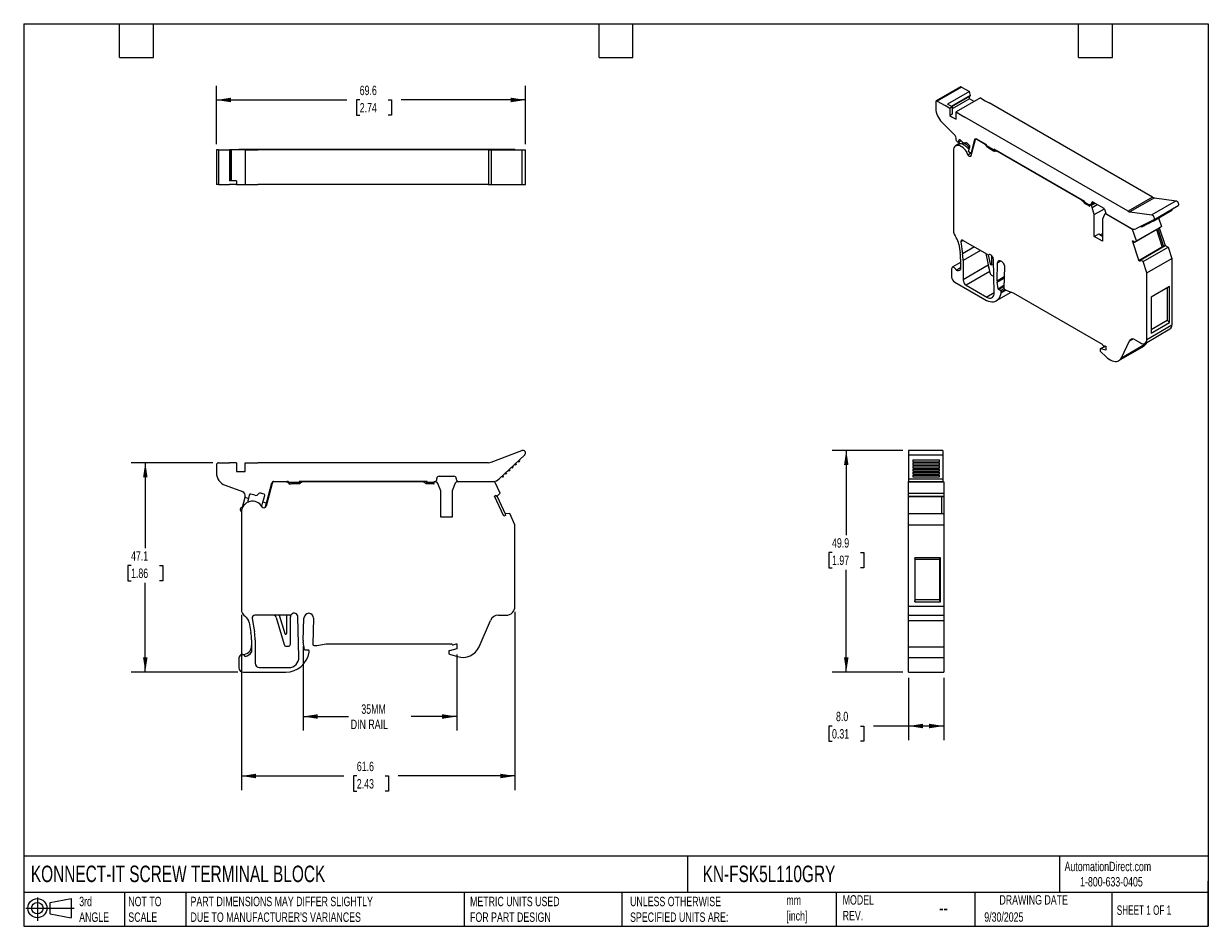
# Model space of a CAD drawing. Header units: millimetres. Extents: x 6 to 273, y 6 to 210.
import ezdxf

# ---------------------------------------------------------------- set-up
doc = ezdxf.new("R2010")
doc.units = ezdxf.units.MM
doc.linetypes.add('SLD-Solid', pattern=[0])
doc.layers.add('DIMENSIONS', color=140, linetype='SLD-Solid', lineweight=25)
doc.layers.add('TEXT', color=140, linetype='SLD-Solid', lineweight=25)
doc.layers.add('SLD-DEFPOINTS', color=7, linetype='Continuous')
doc.styles.add('SLDTEXTSTYLE0', font='TXT', dxfattribs={"width": 0.7})
doc.styles.add('SLDTEXTSTYLE1', font='TXT', dxfattribs={"width": 0.65})
doc.dimstyles.new('SLDDIMSTYLE0', dxfattribs={"dimtxt": 2.158008, "dimasz": 3.302, "dimexe": 0, "dimexo": 0.0625, "dimgap": 0.539502, "dimtad": 0, "dimtih": 1, "dimtoh": 1, "dimdec": 1, "dimrnd": 1e-09, "dimzin": 12, "dimdsep": 46, "dimtxsty": 'SLDTEXTSTYLE0', "dimsah": 1, "dimcen": 0.09, "dimadec": 0, "dimazin": 3, "dimtfac": 1, "dimtdec": 1, "dimtofl": 0, "dimtmove": 0, "dimatfit": 3, "dimfxl": 0, "dimfrac": 2, "dimtolj": 1, "dimtzin": 12, "dimarcsym": 0})
doc.dimstyles.new('SLDDIMSTYLE1', dxfattribs={"dimtxt": 2.158008, "dimasz": 3.302, "dimexe": 0, "dimexo": 0.0625, "dimgap": 0.539502, "dimtad": 0, "dimtih": 1, "dimtoh": 1, "dimdec": 1, "dimrnd": 1e-09, "dimzin": 4, "dimdsep": 46, "dimtxsty": 'SLDTEXTSTYLE0', "dimsah": 1, "dimcen": 0.09, "dimadec": 0, "dimazin": 1, "dimtfac": 1, "dimtdec": 1, "dimtofl": 0, "dimtmove": 0, "dimatfit": 3, "dimfxl": 0, "dimfrac": 2, "dimtolj": 1, "dimtzin": 12, "dimarcsym": 0})

# ---------------------------------------------------------------- blocks, each defined once
blk = doc.blocks.new('Block11')
at = {"color": 7, "linetype": 'SLD-Solid', "lineweight": 18}
for p, q in [((0, 2.88), (10.87, 2.88)), ((2.59, 5.31), (2.59, 0)), ((5.48, 4.17), (10.18, 5.03)), ((5.48, 1.6), (5.48, 4.17)), ((10.18, 5.03), (10.18, 0.73)), ((5.48, 1.6), (10.18, 0.73))]:
    blk.add_line(p, q, dxfattribs=at)
for radius in [2.15, 1.29]:
    blk.add_circle((2.59, 2.88), radius, dxfattribs=at)
blk = doc.blocks.new('Block12')
at = {"layer": 'SLD-DEFPOINTS'}
blk.add_blockref('Block11', (0, 0), dxfattribs=at)
blk = doc.blocks.new('_D')
at = {"layer": 'DIMENSIONS'}
for p, q in [((69.25, 69.41), (69.25, 50.4)), ((103.85, 67.57), (103.85, 50.4)), ((69.25, 53.58), (79.5, 53.58)), ((103.85, 53.58), (93.59, 53.58))]:
    blk.add_line(p, q, dxfattribs=at)
for points in [[(69.25, 53.58), (72.56, 53.07), (72.56, 54.09)], [(103.85, 53.58), (100.55, 54.09), (100.55, 53.07)]]:
    blk.add_solid(points, dxfattribs=at)
at = {"layer": 'DIMENSIONS', "char_height": 2.117, "attachment_point": 1, "style": 'SLDTEXTSTYLE0'}
for s, insert in [('35MM', (82.37, 56.31)), ('DIN RAIL', (79.98, 52.88))]:
    blk.add_mtext(s, dxfattribs=dict(at, insert=insert))
blk = doc.blocks.new('_D_1')
at = {"layer": 'DIMENSIONS'}
for p, q in [((48.96, 110.72), (30.56, 110.72)), ((33.73, 110.72), (33.73, 91.51)), ((30.52, 87.59), (29.8, 87.59)), ((29.8, 87.59), (29.8, 84.16)), ((36.94, 87.59), (37.66, 87.59)), ((37.66, 87.59), (37.66, 84.16)), ((29.8, 84.16), (30.52, 84.16)), ((33.72, 63.58), (33.73, 83.68)), ((37.66, 84.16), (36.94, 84.16)), ((54.54, 63.58), (30.55, 63.58))]:
    blk.add_line(p, q, dxfattribs=at)
for points in [[(33.73, 110.72), (33.22, 107.42), (34.24, 107.42)], [(33.72, 63.58), (34.23, 66.89), (33.22, 66.89)]]:
    blk.add_solid(points, dxfattribs=at)
at = {"layer": 'DIMENSIONS', "char_height": 2.117, "attachment_point": 1, "style": 'SLDTEXTSTYLE0'}
for s, insert in [('47.1', (30.52, 90.8)), ('1.86', (30.52, 86.89))]:
    blk.add_mtext(s, dxfattribs=dict(at, insert=insert))
blk = doc.blocks.new('_D_2')
at = {"layer": 'DIMENSIONS'}
for p, q in [((55.35, 76.47), (55.35, 37.02)), ((116.96, 77.12), (116.96, 37.02)), ((55.35, 40.19), (78.43, 40.19)), ((81.35, 40.19), (80.63, 40.19)), ((80.63, 40.19), (80.63, 36.76)), ((87.76, 40.19), (88.49, 40.19)), ((88.49, 40.19), (88.49, 36.76)), ((116.96, 40.19), (90.69, 40.19)), ((80.63, 36.76), (81.35, 36.76)), ((88.49, 36.76), (87.76, 36.76))]:
    blk.add_line(p, q, dxfattribs=at)
for points in [[(55.35, 40.19), (58.66, 39.68), (58.66, 40.7)], [(116.96, 40.19), (113.65, 40.7), (113.65, 39.68)]]:
    blk.add_solid(points, dxfattribs=at)
at = {"layer": 'DIMENSIONS', "char_height": 2.117, "attachment_point": 1, "style": 'SLDTEXTSTYLE0'}
for s, insert in [('61.6', (81.35, 43.4)), ('2.43', (81.35, 39.49))]:
    blk.add_mtext(s, dxfattribs=dict(at, insert=insert))
blk = doc.blocks.new('_D_3')
at = {"layer": 'DIMENSIONS'}
for p, q in [((204.28, 113.5), (188.36, 113.5)), ((191.54, 113.5), (191.54, 94.42)), ((188.33, 90.51), (187.61, 90.51)), ((187.61, 90.51), (187.61, 87.08)), ((194.75, 90.51), (195.47, 90.51)), ((195.47, 90.51), (195.47, 87.08)), ((187.61, 87.08), (188.33, 87.08)), ((191.54, 63.58), (191.54, 86.6)), ((195.47, 87.08), (194.75, 87.08)), ((204.28, 63.58), (188.36, 63.58))]:
    blk.add_line(p, q, dxfattribs=at)
for points in [[(191.54, 113.5), (191.03, 110.2), (192.05, 110.2)], [(191.54, 63.58), (192.05, 66.88), (191.03, 66.88)]]:
    blk.add_solid(points, dxfattribs=at)
at = {"layer": 'DIMENSIONS', "char_height": 2.117, "attachment_point": 1, "style": 'SLDTEXTSTYLE0'}
for s, insert in [('49.9', (188.33, 93.72)), ('1.97', (188.33, 89.81))]:
    blk.add_mtext(s, dxfattribs=dict(at, insert=insert))
blk = doc.blocks.new('_D_4')
at = {"layer": 'DIMENSIONS'}
for p, q in [((205.55, 62.31), (205.55, 48.26)), ((213.5, 62.31), (213.5, 48.26)), ((188.33, 51.44), (187.61, 51.44)), ((187.61, 51.44), (187.61, 48.01)), ((194.75, 51.44), (195.47, 51.44)), ((195.47, 51.44), (195.47, 48.01)), ((205.55, 51.44), (197.67, 51.44)), ((213.5, 51.44), (205.55, 51.44)), ((187.61, 48.01), (188.33, 48.01)), ((195.47, 48.01), (194.75, 48.01))]:
    blk.add_line(p, q, dxfattribs=at)
for points in [[(205.55, 51.44), (208.85, 50.93), (208.85, 51.95)], [(213.5, 51.44), (210.2, 51.95), (210.2, 50.93)]]:
    blk.add_solid(points, dxfattribs=at)
at = {"layer": 'DIMENSIONS', "char_height": 2.117, "attachment_point": 1, "style": 'SLDTEXTSTYLE0'}
for s, insert in [('8.0', (189.23, 54.65)), ('0.31', (188.33, 50.74))]:
    blk.add_mtext(s, dxfattribs=dict(at, insert=insert))
blk = doc.blocks.new('_D_5')
at = {"layer": 'DIMENSIONS'}
for p, q in [((49.73, 182.4), (49.73, 195.56)), ((119.32, 182.4), (119.32, 195.56)), ((49.73, 192.38), (79.08, 192.38)), ((82, 192.38), (81.27, 192.38)), ((81.27, 192.38), (81.27, 188.95)), ((88.41, 192.38), (89.14, 192.38)), ((89.14, 192.38), (89.14, 188.95)), ((119.32, 192.38), (91.34, 192.38)), ((81.27, 188.95), (82, 188.95)), ((89.14, 188.95), (88.41, 188.95))]:
    blk.add_line(p, q, dxfattribs=at)
for points in [[(49.73, 192.38), (53.03, 191.87), (53.03, 192.89)], [(119.32, 192.38), (116.02, 192.89), (116.02, 191.87)]]:
    blk.add_solid(points, dxfattribs=at)
at = {"layer": 'DIMENSIONS', "char_height": 2.117, "attachment_point": 1, "style": 'SLDTEXTSTYLE0'}
for s, insert in [('69.6', (82, 195.59)), ('2.74', (82, 191.68))]:
    blk.add_mtext(s, dxfattribs=dict(at, insert=insert))

msp = doc.modelspace()

# ---------------------------------------------------------------- linework, layer by layer
for p, q in [((217.26, 195.31), (211.78, 192.15)), ((217.51, 195.29), (212.03, 192.13)), ((217.51, 195.29), (219.26, 194.28)), ((212.03, 192.13), (213.78, 191.11)), ((219.26, 194.28), (214.35, 191.44)), ((219.5, 193.4), (215.22, 190.93)), ((215.28, 190.9), (219.49, 193.33)), ((219.28, 192.63), (215.42, 190.41)), ((221.75, 192.84), (216.27, 189.68)), ((219.5, 193.4), (219.26, 194.28)), ((219.28, 192.63), (219.28, 193.21)), ((220.34, 192.02), (219.28, 192.63)), ((221.75, 192.84), (222.83, 192.22)), ((222.83, 192.22), (223.73, 191.7)), ((211.68, 191.92), (211.68, 190.48)), ((214.86, 190.49), (213.78, 191.11)), ((215.42, 190.82), (214.35, 191.44)), ((215.42, 190.82), (214.86, 190.49)), ((214.86, 190.49), (214.86, 188.86)), ((215.42, 190.82), (215.42, 189.19)), ((216.27, 188.04), (216.27, 189.68)), ((216.27, 189.68), (217.35, 189.05)), ((260.49, 170.47), (223.73, 191.7)), ((213.07, 187.37), (215.81, 184.64)), ((215.42, 189.19), (214.86, 188.86)), ((214.86, 188.86), (215.42, 188.53)), ((215.42, 188.53), (216.27, 188.04)), ((217.35, 189.05), (218.25, 188.53)), ((255.01, 167.31), (218.25, 188.53)), ((216.9, 182.47), (216.17, 182.05)), ((216.25, 183.41), (216.23, 183.31)), ((216.77, 182.82), (216.23, 183.31)), ((216.8, 182.45), (216.52, 182.29)), ((216.91, 183.35), (216.77, 182.82)), ((217.39, 183.18), (216.77, 182.82)), ((216.93, 182.91), (216.79, 182.41)), ((217.06, 183.44), (216.91, 183.35)), ((217.79, 182.83), (217.17, 183.37)), ((217.89, 182.75), (217.81, 182.7)), ((218.33, 182.68), (218.54, 182.8)), ((218.49, 182.8), (218.42, 182.76)), ((218.66, 182.73), (219.23, 182.22)), ((219.09, 180.77), (219.38, 181.84)), ((220.56, 183.39), (219.59, 179.77)), ((219.64, 180.28), (220.5, 183.5)), ((220.5, 183.5), (220.75, 183.65)), ((220.82, 183.62), (220.65, 183.52)), ((220.84, 183.61), (222.94, 182.4)), ((220.9, 183.49), (220.97, 183.54)), ((222.81, 182.39), (220.9, 183.49)), ((222.81, 182.39), (222.88, 182.43)), ((223.18, 182.14), (223.08, 182.09)), ((223.22, 182.07), (224.85, 181.13)), ((223.25, 181.74), (223.52, 181.9)), ((223.55, 181.88), (223.26, 181.72)), ((223.53, 181.57), (223.26, 181.72)), ((223.81, 181.73), (223.53, 181.57)), ((223.95, 181.65), (223.74, 181.53)), ((223.74, 181.53), (224.72, 180.96)), ((49.73, 181.13), (49.73, 173.38)), ((50.23, 181.13), (49.73, 181.13)), ((50.23, 181.13), (50.23, 173.38)), ((50.23, 181.13), (52.7, 181.13)), ((52.7, 181.13), (52.7, 174.18)), ((53.05, 181.13), (52.7, 181.13)), ((53.05, 174.18), (53.05, 181.13)), ((53.05, 181.13), (53.05, 174.18)), ((53.05, 181.13), (53.05, 181.13)), ((55.43, 181.13), (53.05, 181.13)), ((54.81, 181.13), (54.81, 181.33)), ((54.81, 181.33), (55.35, 181.33)), ((55.35, 181.13), (55.35, 181.33)), ((55.35, 181.33), (60, 181.33)), ((56.23, 181.13), (55.43, 181.13)), ((56.23, 181.13), (56.23, 173.38)), ((56.23, 181.13), (57.75, 181.13)), ((57.75, 181.13), (59.03, 181.13)), ((111.02, 181.13), (59.03, 181.13)), ((60, 181.33), (60.92, 181.33)), ((60, 181.13), (60, 181.33)), ((60.92, 181.33), (62.29, 181.33)), ((60.92, 181.13), (60.92, 181.33)), ((62.29, 181.33), (62.77, 181.33)), ((62.29, 181.13), (62.29, 181.33)), ((62.77, 181.33), (99.13, 181.33)), ((62.77, 181.13), (62.77, 181.33)), ((99.13, 181.13), (99.13, 181.33)), ((99.13, 181.33), (99.58, 181.33)), ((99.58, 181.33), (100.24, 181.33)), ((99.58, 181.13), (99.58, 181.33)), ((100.24, 181.13), (100.24, 181.33)), ((100.24, 181.13), (100.24, 181.33)), ((100.24, 181.33), (100.24, 181.33)), ((100.24, 181.33), (102.84, 181.33)), ((102.84, 181.13), (102.84, 181.33)), ((102.84, 181.33), (103.51, 181.33)), ((102.84, 181.13), (102.84, 181.33)), ((102.84, 181.33), (102.84, 181.33)), ((103.51, 181.33), (103.96, 181.33)), ((103.51, 181.13), (103.51, 181.33)), ((103.96, 181.13), (103.96, 181.33)), ((103.96, 181.33), (112.44, 181.33)), ((111.02, 181.13), (111.02, 173.38)), ((111.02, 181.13), (111.59, 181.13)), ((111.59, 181.13), (111.59, 173.38)), ((111.59, 181.13), (118.51, 181.13)), ((112.44, 181.13), (112.44, 181.33)), ((112.44, 181.33), (113.64, 181.33)), ((113.64, 181.13), (113.64, 181.33)), ((113.64, 181.33), (114.78, 181.33)), ((114.78, 181.13), (114.78, 181.33)), ((114.78, 181.33), (114.82, 181.33)), ((114.82, 181.33), (115.78, 181.33)), ((114.82, 181.13), (114.82, 181.33)), ((115.78, 181.13), (115.78, 181.33)), ((115.78, 181.33), (116.96, 181.33)), ((116.96, 181.13), (116.96, 181.33)), ((118.51, 181.13), (119.32, 181.13)), ((118.51, 181.13), (118.51, 173.38)), ((119.32, 173.38), (119.32, 181.13)), ((215.65, 181.01), (215.65, 163.1)), ((218.94, 180.04), (219.53, 180.38)), ((219.64, 180.28), (219.09, 180.77)), ((219.74, 180.34), (219.64, 180.28)), ((224.72, 180.96), (225.08, 181.16)), ((245.22, 169.54), (224.85, 181.29)), ((224.85, 181.29), (224.85, 181.13)), ((224.85, 181.13), (224.99, 181.21)), ((225.34, 181.01), (225.08, 180.86)), ((225.24, 180.88), (225.08, 180.86)), ((225.24, 180.88), (225.41, 180.97)), ((225.66, 180.82), (225.59, 180.78)), ((244.4, 169.92), (225.59, 180.78)), ((50.23, 173.38), (49.73, 173.38)), ((50.23, 173.38), (52.7, 173.38)), ((54.23, 174.18), (52.7, 174.18)), ((54.23, 173.38), (52.7, 173.38)), ((54.23, 174.18), (54.23, 173.38)), ((54.23, 173.38), (55.03, 173.38)), ((55.03, 173.38), (56.23, 173.38)), ((56.23, 173.38), (57.75, 173.38)), ((57.75, 173.38), (59.03, 173.38)), ((111.02, 173.38), (59.03, 173.38)), ((111.02, 173.38), (111.59, 173.38)), ((111.59, 173.38), (118.51, 173.38)), ((118.51, 173.38), (119.32, 173.38)), ((244.4, 169.92), (244.48, 169.96)), ((244.92, 169.71), (244.76, 169.61)), ((244.92, 169.41), (244.76, 169.61)), ((244.92, 169.41), (245.18, 169.56)), ((245.22, 169.37), (245.22, 169.54)), ((245.22, 169.37), (246.22, 168.79)), ((245.49, 169.22), (245.27, 169.1)), ((245.27, 169.1), (246.29, 168.51)), ((246.36, 168.39), (246.26, 168.72)), ((246.41, 168.8), (246.27, 168.72)), ((246.32, 168.52), (246.29, 168.51)), ((246.32, 168.41), (246.29, 168.51)), ((246.35, 168.43), (246.32, 168.41)), ((246.36, 168.39), (246.32, 168.41)), ((246.58, 168.77), (246.5, 168.72)), ((246.61, 168.65), (246.5, 168.72)), ((246.61, 168.65), (247.49, 169.16)), ((246.67, 168.79), (247.4, 169.21)), ((246.77, 169.17), (247.12, 169.38)), ((246.77, 169.02), (247.25, 169.3)), ((246.77, 169.02), (246.77, 169.17)), ((246.93, 168.18), (248.06, 168.83)), ((247.39, 166.57), (246.93, 168.18)), ((247.12, 169.38), (249.5, 168)), ((260.49, 170.47), (255.01, 167.31)), ((260.9, 170.33), (255.42, 167.16)), ((265.79, 169.66), (260.31, 166.49)), ((260.76, 165.43), (266.24, 168.59)), ((260.9, 170.33), (265.79, 169.66)), ((247.39, 166.57), (249.65, 167.87)), ((247.39, 161.67), (247.39, 166.57)), ((249.71, 166.61), (249.23, 165.51)), ((249.23, 165.51), (249.23, 160.61)), ((250.01, 166.83), (249.78, 166.7)), ((249.85, 167.39), (249.85, 167.27)), ((250.02, 166.68), (250.11, 166.73)), ((256.02, 163.22), (250.02, 166.68)), ((250.21, 166.66), (255.74, 163.46)), ((255.42, 167.16), (260.31, 166.49)), ((260.75, 165.43), (256.71, 163.35)), ((260.63, 165.12), (264.87, 167.57)), ((261.85, 165.83), (262.49, 163.87)), ((256.02, 163.22), (256.15, 163.29)), ((256.87, 160.63), (256.02, 163.22)), ((256.4, 160.33), (262.02, 163.58)), ((256.87, 160.63), (262.49, 163.87)), ((258.06, 163.8), (258.5, 164.06)), ((258.57, 164.07), (259.02, 164.32)), ((259.09, 164.33), (259.53, 164.59)), ((259.6, 164.6), (260.04, 164.85)), ((260.12, 164.86), (260.56, 165.12)), ((261.38, 163.21), (262.68, 159.25)), ((261.65, 163.36), (262.94, 159.4)), ((262, 163.57), (263.3, 159.6)), ((262.49, 163.87), (262.02, 163.58)), ((217.89, 160.72), (217.37, 160.42)), ((217.37, 160.42), (217.73, 157.75)), ((223.35, 157.56), (217.81, 160.76)), ((247.39, 161.67), (248.38, 162.24)), ((249.23, 160.61), (247.39, 161.67)), ((248.38, 162.24), (249.23, 161.75)), ((248.73, 162.03), (249.23, 162.32)), ((255.96, 160.64), (256.21, 160.63)), ((257.45, 156.08), (255.96, 160.64)), ((256.21, 160.63), (256.28, 160.42)), ((256.4, 160.33), (256.87, 160.63)), ((216.91, 159.92), (217.18, 157.96)), ((220.38, 159.28), (217.73, 157.75)), ((221.76, 158.48), (217.84, 156.22)), ((222.94, 157.8), (223.9, 153.5)), ((223.51, 157.51), (223.97, 155.49)), ((223.6, 157.54), (223.68, 157.58)), ((223.62, 157.55), (223.67, 157.58)), ((262.92, 159.4), (257.66, 156.35)), ((257.7, 156.35), (263.32, 159.6)), ((258.38, 156.02), (264, 159.26)), ((262.94, 159.4), (263.3, 159.6)), ((263.32, 159.6), (264, 159.26)), ((264, 159.26), (264.83, 156.72)), ((217.28, 155.79), (215.42, 154.72)), ((217.28, 156.55), (217.28, 154.24)), ((217.84, 156.22), (217.84, 151.91)), ((223.46, 155.16), (217.84, 151.91)), ((223.46, 155.44), (223.46, 155.16)), ((223.97, 155.49), (224.31, 155.69)), ((224.31, 155.35), (224.31, 157.32)), ((224.82, 148.99), (224.67, 156.49)), ((225.48, 151.67), (225.62, 155.7)), ((225.62, 155.7), (226.39, 156.14)), ((227.16, 154.81), (227.02, 150.09)), ((257.66, 156.2), (257.45, 156.08)), ((257.7, 156.07), (257.45, 156.08)), ((257.64, 156.28), (257.7, 156.07)), ((258.38, 156.02), (257.7, 156.35)), ((259.21, 153.48), (258.38, 156.02)), ((259.21, 153.48), (264.83, 156.72)), ((264.83, 156.72), (264.83, 141.74)), ((215.27, 154.38), (215.27, 152.58)), ((216.28, 154.06), (217.28, 154.63)), ((223.84, 153.74), (218.55, 150.69)), ((224.25, 152.96), (224.52, 152.8)), ((225.48, 151.67), (227.1, 152.6)), ((225.5, 151.37), (227.09, 152.29)), ((259.21, 138.49), (259.21, 153.48)), ((215.98, 151.36), (222.75, 147.45)), ((218.55, 150.69), (223.2, 148)), ((225.71, 149.89), (225.5, 151.37)), ((225.71, 149.89), (227.04, 150.65)), ((225.82, 149.73), (227.03, 150.43)), ((226.29, 149.45), (225.82, 149.73)), ((226.29, 149.45), (227.07, 149.9)), ((226.44, 149.21), (227.28, 149.7)), ((226.44, 148.96), (227.5, 149.58)), ((227.23, 149.73), (227.66, 149.48)), ((227.66, 149.48), (229.14, 148.95)), ((264.3, 150.35), (260.2, 147.99)), ((263.8, 150.06), (263.8, 142.78)), ((264.3, 142.27), (264.3, 150.35)), ((224.82, 148.94), (223.2, 148)), ((225.38, 147.2), (228.69, 149.11)), ((226.44, 148.96), (226.44, 149.21)), ((229.14, 148.95), (249.17, 137.39)), ((260.2, 147.99), (260.2, 139.9)), ((259.21, 138.49), (264.83, 141.74)), ((260.2, 140.7), (263.8, 142.78)), ((260.2, 139.9), (264.3, 142.27)), ((264.3, 142.27), (263.8, 142.78)), ((258.8, 137.58), (264.42, 140.82)), ((248.68, 136.26), (248.68, 135.93)), ((249.84, 136.99), (248.72, 136.35)), ((248.78, 136.35), (249.87, 136.98)), ((249.95, 136.04), (248.78, 136.35)), ((249.35, 137.12), (249.88, 136.98)), ((249.88, 136.98), (249.95, 136.94)), ((249.95, 136.94), (249.95, 136.04)), ((252.89, 133.69), (258.52, 136.94)), ((253.49, 134.36), (255.3, 138.13)), ((253.49, 134.36), (259.11, 137.61)), ((255.3, 138.13), (256.04, 138.56)), ((256.6, 138.37), (257.8, 137.67)), ((259.21, 137.81), (259.11, 137.61)), ((248.78, 135.72), (250.06, 134.52)), ((111.59, 110.82), (118.51, 113.46)), ((119.14, 112.47), (113.42, 107.06)), ((213.3, 113.5), (205.55, 113.5)), ((205.55, 113.5), (205.55, 112.47)), ((205.55, 112.47), (213.3, 112.47)), ((205.55, 112.47), (205.55, 107.06)), ((213.3, 113.5), (213.3, 112.47)), ((213.3, 112.47), (213.3, 107.06)), ((49.73, 110.22), (49.73, 108.45)), ((50.23, 110.72), (52.7, 110.72)), ((54.23, 110.72), (52.7, 110.72)), ((54.23, 110.72), (54.23, 108.72)), ((56.23, 110.72), (57.75, 110.72)), ((56.23, 108.72), (56.23, 110.72)), ((57.75, 110.72), (59.03, 110.72)), ((111.02, 110.72), (59.03, 110.72)), ((206.55, 111.36), (212.55, 111.36)), ((206.55, 111.36), (206.55, 110.94)), ((206.55, 110.94), (212.55, 110.94)), ((206.55, 110.67), (212.55, 110.67)), ((206.55, 110.67), (206.55, 110.25)), ((206.55, 110.25), (212.55, 110.25)), ((206.55, 109.98), (212.55, 109.98)), ((206.55, 109.98), (206.55, 109.56)), ((206.55, 109.56), (212.55, 109.56)), ((212.55, 110.94), (212.55, 111.36)), ((212.55, 110.25), (212.55, 110.67)), ((212.55, 109.56), (212.55, 109.98)), ((54.23, 108.72), (55.03, 108.72)), ((55.03, 108.72), (56.23, 108.72)), ((99.36, 106.98), (99.36, 107.17)), ((99.86, 107.67), (103.22, 107.67)), ((103.72, 107.17), (103.72, 107.02)), ((205.55, 107.06), (213.3, 107.06)), ((205.55, 107.06), (205.55, 106.52)), ((206.55, 109.3), (212.55, 109.3)), ((206.55, 109.3), (206.55, 108.87)), ((206.55, 108.87), (212.55, 108.87)), ((206.55, 108.61), (212.55, 108.61)), ((206.55, 108.61), (206.55, 108.19)), ((206.55, 108.19), (212.55, 108.19)), ((206.55, 107.92), (212.55, 107.92)), ((206.55, 107.92), (206.55, 107.5)), ((206.55, 107.5), (212.55, 107.5)), ((212.55, 108.87), (212.55, 109.3)), ((212.55, 108.19), (212.55, 108.61)), ((212.55, 107.5), (212.55, 107.92)), ((213.3, 107.06), (213.3, 106.52)), ((51.7, 105.63), (55.58, 104.22)), ((62.29, 106.05), (60.92, 100.93)), ((60.99, 101.59), (62.21, 106.15)), ((62.69, 106.52), (65.65, 106.52)), ((65.48, 106.42), (62.77, 106.42)), ((65.48, 106.42), (65.95, 106.42)), ((66.05, 106.32), (68.36, 106.32)), ((66.49, 105.92), (66.12, 105.92)), ((66.79, 106.02), (68.18, 106.02)), ((68.36, 106.52), (68.36, 106.32)), ((97.16, 106.52), (68.36, 106.52)), ((68.36, 106.32), (68.36, 106.03)), ((68.41, 106.52), (68.41, 106.04)), ((68.91, 106.28), (68.68, 106.15)), ((96.01, 106.42), (69.41, 106.42)), ((96.74, 106.15), (96.51, 106.28)), ((97.11, 106.02), (97.11, 106.52)), ((97.16, 106.32), (97.16, 106.52)), ((97.16, 106.32), (98.59, 106.32)), ((97.16, 106.32), (97.16, 106.02)), ((97.24, 106.02), (98.68, 106.02)), ((98.78, 105.92), (98.64, 106.25)), ((98.72, 105.92), (98.68, 106.02)), ((98.78, 105.92), (98.72, 105.92)), ((98.75, 106.42), (98.97, 106.42)), ((99.13, 106.42), (98.97, 106.42)), ((100.24, 104.42), (99.58, 106.06)), ((100.24, 98.42), (100.24, 104.42)), ((103.51, 106.1), (102.84, 104.42)), ((102.84, 104.42), (102.84, 98.42)), ((112.44, 106.42), (103.96, 106.42)), ((104.22, 106.52), (112.05, 106.52)), ((104.33, 106.42), (104.33, 106.52)), ((104.63, 106.52), (104.63, 106.42)), ((105.23, 106.42), (105.23, 106.52)), ((105.53, 106.52), (105.53, 106.42)), ((113.64, 103.84), (112.44, 106.42)), ((205.55, 106.52), (213.3, 106.52)), ((205.55, 106.49), (205.55, 106.52)), ((205.55, 106.42), (205.55, 106.49)), ((205.55, 106.49), (207.35, 106.49)), ((205.55, 106.42), (213.5, 106.42)), ((205.55, 103.84), (205.55, 106.42)), ((207.35, 106.42), (207.35, 106.52)), ((207.65, 106.52), (207.65, 106.42)), ((211.85, 106.42), (211.85, 106.52)), ((212.15, 106.52), (212.15, 106.42)), ((212.15, 106.49), (212.75, 106.49)), ((212.75, 106.52), (212.75, 106.49)), ((212.75, 106.49), (212.75, 106.42)), ((213.3, 106.52), (213.3, 106.42)), ((213.5, 106.42), (213.5, 103.84)), ((56.16, 102.89), (55.56, 100.64)), ((56.2, 103.02), (56.16, 102.89)), ((56.94, 102.68), (56.16, 102.89)), ((56.94, 102.68), (56.79, 102.15)), ((57.14, 103.42), (56.94, 102.68)), ((58.37, 103.4), (57.5, 103.63)), ((59.6, 103.9), (60.41, 103.68)), ((60.07, 101.27), (60.22, 101.8)), ((60.22, 101.8), (60.62, 103.32)), ((60.99, 101.59), (60.22, 101.8)), ((60.63, 103.35), (60.63, 103.44)), ((60.74, 100.67), (60.99, 101.59)), ((112.35, 103.21), (112.7, 103.38)), ((114.47, 98.68), (112.35, 103.21)), ((112.7, 103.38), (112.82, 103.17)), ((112.95, 103.13), (114.78, 99.19)), ((112.97, 103.15), (113.64, 103.84)), ((205.55, 103.84), (213.5, 103.84)), ((205.55, 103.15), (205.55, 103.84)), ((205.55, 103.15), (213.5, 103.15)), ((205.55, 103.12), (205.55, 103.15)), ((205.55, 103.12), (213, 103.12)), ((205.55, 99.27), (205.55, 103.12)), ((213, 103.13), (213.5, 103.13)), ((213, 103.13), (213, 99.27)), ((213.5, 103.84), (213.5, 103.15)), ((213.5, 103.15), (213.5, 103.13)), ((213.5, 103.13), (213.5, 99.27)), ((55.35, 99.66), (55.35, 77.74)), ((114.82, 98.85), (114.47, 98.68)), ((114.73, 99.06), (114.82, 98.85)), ((115.78, 99.27), (114.82, 99.2)), ((116.96, 96.74), (115.78, 99.27)), ((205.55, 96.74), (205.55, 99.27)), ((205.55, 99.27), (213.5, 99.27)), ((213.5, 99.27), (213.5, 96.74)), ((102.84, 98.42), (100.24, 98.42)), ((116.96, 78.39), (116.96, 96.74)), ((205.55, 96.74), (213.5, 96.74)), ((205.55, 78.39), (205.55, 96.74)), ((213.5, 96.74), (213.5, 78.39)), ((212.75, 89.32), (206.95, 89.32)), ((206.95, 89.32), (206.95, 79.42)), ((207.07, 88.92), (206.95, 89.32)), ((212.53, 88.92), (207.07, 88.92)), ((207.07, 79.9), (207.07, 88.92)), ((212.53, 88.92), (212.75, 89.32)), ((212.53, 88.92), (212.53, 79.9)), ((212.75, 79.42), (212.75, 89.32)), ((205.55, 76.39), (205.55, 78.39)), ((205.55, 78.39), (213.5, 78.39)), ((206.95, 79.42), (207.07, 79.9)), ((206.95, 79.42), (212.75, 79.42)), ((207.07, 79.9), (212.53, 79.9)), ((212.75, 79.42), (212.53, 79.9)), ((213.5, 78.39), (213.5, 76.39)), ((57.14, 74.72), (57.51, 72.52)), ((57.79, 75.67), (58.3, 72.65)), ((66.24, 76.39), (58.4, 76.39)), ((63.21, 75.87), (65.01, 69.81)), ((63.89, 76.39), (65.11, 72.29)), ((65.6, 72.36), (65.6, 76.39)), ((66.4, 69.89), (66.4, 76)), ((68.32, 66.93), (68.1, 76.02)), ((69.25, 70.68), (69.45, 75.72)), ((71.63, 75.72), (71.43, 69.84)), ((108.86, 69.29), (111.42, 75.19)), ((113.26, 76.39), (114.96, 76.39)), ((205.55, 76.39), (213.5, 76.39)), ((205.55, 75.19), (205.55, 76.39)), ((205.55, 75.19), (213.5, 75.19)), ((205.55, 69.29), (205.55, 75.19)), ((213.5, 76.39), (213.5, 75.19)), ((213.5, 75.19), (213.5, 69.29)), ((57.65, 70.85), (57.65, 68.03)), ((58.45, 70.85), (58.45, 65.58)), ((65.5, 69.39), (65.9, 69.39)), ((69.58, 68.67), (69.29, 70.34)), ((71.73, 69.54), (72.33, 69.54)), ((72.33, 69.54), (74.43, 69.94)), ((74.43, 69.94), (102.75, 69.94)), ((103.01, 69.74), (103.75, 69.94)), ((103.75, 69.94), (103.85, 69.94)), ((103.85, 69.94), (103.85, 68.84)), ((54.81, 66.78), (54.81, 64.58)), ((70.4, 68.54), (69.73, 68.54)), ((70.6, 68.04), (70.6, 68.34)), ((102.06, 68.21), (102.06, 67.81)), ((102.2, 67.62), (104.01, 67.06)), ((103.85, 68.84), (102.21, 68.4)), ((205.55, 69.29), (213.5, 69.29)), ((205.55, 66.88), (205.55, 69.29)), ((205.55, 66.88), (213.5, 66.88)), ((205.55, 63.58), (205.55, 66.88)), ((213.5, 69.29), (213.5, 66.88)), ((213.5, 66.88), (213.5, 63.58)), ((59.45, 64.58), (66.02, 64.58)), ((55.81, 63.58), (65.38, 63.58)), ((205.55, 63.58), (213.5, 63.58))]:
    msp.add_line(p, q)
at = {"flags": 128}
for points in [[(218.94, 180.04), (218.78, 180.4), (218.58, 180.75), (218.36, 181.08), (218.1, 181.37), (217.84, 181.63), (217.56, 181.84), (217.28, 182), (217, 182.11), (216.73, 182.16), (216.48, 182.16), (216.25, 182.09), (216.06, 181.97), (215.89, 181.8), (215.77, 181.57), (215.69, 181.31), (215.65, 181.01)], [(217.17, 183.37), (217.13, 183.4), (217.09, 183.43), (217.05, 183.44), (217.01, 183.44), (216.98, 183.43), (216.95, 183.41), (216.93, 183.39), (216.91, 183.35)], [(218.42, 182.76), (218.37, 182.7), (218.3, 182.67), (218.23, 182.65), (218.15, 182.65), (218.06, 182.66), (217.97, 182.7), (217.88, 182.76), (217.79, 182.83)], [(218.42, 182.76), (218.44, 182.78), (218.46, 182.79), (218.49, 182.8), (218.52, 182.8), (218.56, 182.79), (218.59, 182.78), (218.62, 182.76), (218.66, 182.73)], [(220.5, 183.5), (220.52, 183.55), (220.55, 183.6), (220.59, 183.63), (220.63, 183.65), (220.68, 183.66), (220.73, 183.65), (220.79, 183.64), (220.84, 183.61)], [(220.9, 183.49), (220.84, 183.52), (220.78, 183.54), (220.73, 183.54), (220.68, 183.53), (220.64, 183.51), (220.6, 183.48), (220.58, 183.44), (220.56, 183.39)], [(219.59, 179.77), (219.55, 179.69), (219.48, 179.64), (219.39, 179.62), (219.29, 179.64), (219.19, 179.71), (219.09, 179.8), (219.01, 179.91), (218.94, 180.04)], [(246.49, 168.78), (246.55, 168.77), (246.6, 168.77), (246.65, 168.78), (246.69, 168.81), (246.72, 168.85), (246.75, 168.9), (246.76, 168.95), (246.77, 169.02)], [(265.79, 169.66), (265.93, 169.61), (266.08, 169.5), (266.21, 169.35), (266.3, 169.17), (266.36, 168.98), (266.36, 168.81), (266.32, 168.67), (266.24, 168.59)], [(260.31, 166.49), (260.45, 166.44), (260.6, 166.34), (260.73, 166.18), (260.82, 166), (260.88, 165.82), (260.88, 165.65), (260.84, 165.51), (260.75, 165.43)], [(260.65, 165.37), (260.67, 165.32), (260.68, 165.23), (260.67, 165.16), (260.63, 165.12), (260.57, 165.11), (260.5, 165.14), (260.43, 165.2), (260.4, 165.24)], [(264.87, 167.57), (264.91, 167.61), (264.92, 167.68), (264.91, 167.77), (264.89, 167.82)], [(258.08, 164.05), (258.1, 164), (258.11, 163.91), (258.1, 163.84), (258.06, 163.8), (258, 163.79), (257.93, 163.82), (257.86, 163.87), (257.83, 163.92)], [(258.59, 164.31), (258.61, 164.26), (258.63, 164.18), (258.61, 164.11), (258.57, 164.06), (258.51, 164.06), (258.44, 164.08), (258.38, 164.14), (258.34, 164.18)], [(259.11, 164.58), (259.13, 164.52), (259.14, 164.44), (259.12, 164.37), (259.08, 164.33), (259.03, 164.32), (258.96, 164.35), (258.89, 164.4), (258.86, 164.45)], [(259.62, 164.84), (259.64, 164.79), (259.65, 164.7), (259.64, 164.64), (259.6, 164.59), (259.54, 164.58), (259.47, 164.61), (259.4, 164.67), (259.37, 164.71)], [(260.14, 165.11), (260.16, 165.05), (260.17, 164.97), (260.15, 164.9), (260.11, 164.86), (260.05, 164.85), (259.99, 164.88), (259.92, 164.93), (259.88, 164.98)], [(217.81, 160.76), (217.71, 160.8), (217.62, 160.82), (217.54, 160.81), (217.47, 160.78), (217.42, 160.71), (217.38, 160.63), (217.37, 160.53), (217.37, 160.42)], [(256.28, 160.42), (256.29, 160.4), (256.31, 160.38), (256.32, 160.36), (256.34, 160.35), (256.35, 160.34), (256.37, 160.33), (256.38, 160.33), (256.4, 160.33)], [(224.67, 156.49), (224.65, 156.69), (224.58, 156.9), (224.48, 157.1), (224.35, 157.28), (224.2, 157.43), (224.04, 157.54), (223.88, 157.59), (223.74, 157.6), (223.62, 157.55)], [(262.94, 159.4), (262.93, 159.4), (262.92, 159.4)], [(216.28, 154.06), (216.19, 154.26), (216.07, 154.45), (215.92, 154.6), (215.76, 154.7), (215.61, 154.75), (215.47, 154.74), (215.36, 154.67), (215.29, 154.55), (215.27, 154.38)], [(224.31, 155.35), (224.3, 155.28), (224.27, 155.24), (224.22, 155.22), (224.16, 155.23), (224.1, 155.27), (224.04, 155.33), (223.99, 155.41), (223.97, 155.49)], [(225.62, 155.7), (225.65, 155.9), (225.71, 156.06), (225.82, 156.18), (225.96, 156.24), (226.12, 156.24), (226.3, 156.19), (226.49, 156.08), (226.66, 155.93), (226.83, 155.74), (226.97, 155.51), (227.07, 155.28), (227.14, 155.04), (227.16, 154.81)], [(257.7, 156.35), (257.69, 156.36), (257.67, 156.36), (257.66, 156.36), (257.65, 156.35), (257.64, 156.33), (257.64, 156.32), (257.64, 156.3), (257.64, 156.28)], [(222.75, 147.45), (223.15, 147.24), (223.55, 147.09), (223.94, 146.99), (224.32, 146.95), (224.67, 146.97), (225.01, 147.04), (225.32, 147.16), (225.6, 147.35), (225.84, 147.58), (226.05, 147.86), (226.22, 148.19), (226.35, 148.56), (226.44, 148.96)], [(223.2, 148), (223.49, 147.87), (223.76, 147.79), (224.02, 147.79), (224.26, 147.84), (224.46, 147.97), (224.62, 148.15), (224.74, 148.38), (224.81, 148.67), (224.82, 148.99)], [(248.78, 136.35), (248.76, 136.36), (248.74, 136.36), (248.72, 136.35), (248.71, 136.34), (248.7, 136.32), (248.69, 136.3), (248.68, 136.28), (248.68, 136.26)], [(250.06, 134.52), (250.39, 134.24), (250.73, 133.99), (251.08, 133.79), (251.42, 133.65), (251.75, 133.55), (252.07, 133.51), (252.38, 133.52), (252.66, 133.59), (252.92, 133.71), (253.14, 133.88), (253.33, 134.1), (253.49, 134.36)], [(55.35, 99.66), (55.35, 99.48), (55.35, 99.41)]]:
    msp.add_lwpolyline(points, dxfattribs=at)
for centre, radius, start, end in [((217.36, 195.08), 0.251, 54.3806, 114.309), ((211.89, 191.96), 0.218, 50.804, 189.2589), ((219.44, 193.38), 0.068, 312.6629, 23.9576), ((216.36, 190.72), 4.69, 182.913, 225.4785), ((214.84, 183.6), 1.42, 352.2731, 47.0921), ((216.61, 182.13), 0.179, 84.8444, 155.1502), ((217.9, 182.96), 0.283, 177.6077, 250.0697), ((216.99, 179.96), 2.86, 35.4112, 73.4002), ((218.95, 181.89), 0.432, 352.497, 49.9144), ((222.42, 181.76), 0.74, 25.8974, 57.7837), ((222.54, 181.77), 0.741, 25.7818, 57.7739), ((207.16, 173.95), 17.88, 25.8351, 27.0577), ((206.92, 173.82), 18.27, 26.8616, 26.9406), ((222.95, 181.6), 0.333, 21.2276, 25.8531), ((223.59, 181.29), 0.279, 56.3023, 101.9201), ((225.05, 181.48), 0.614, 237.6507, 272.3578), ((225.27, 180.26), 0.614, 57.6507, 92.3578), ((243.73, 168.81), 1.3, 37.9787, 58.8941), ((245.95, 170.21), 1.3, 217.9787, 238.8941), ((246.34, 168.34), 0.465, 70.5171, 104.1541), ((246.38, 168.49), 0.255, 63.3093, 117.3352), ((246.04, 167.93), 0.922, 16.0316, 51.9808), ((246.98, 169.21), 0.218, 50.7967, 189.214), ((261.07, 171.44), 1.12, 238.9494, 261.0016), ((249.08, 167.36), 0.768, 2.6055, 57.3945), ((249.89, 166.52), 0.209, 51.7052, 154.3098), ((250.62, 167.3), 0.768, 182.6055, 237.3945), ((255.59, 168.27), 1.12, 238.9494, 261.0016), ((218.69, 163.24), 3.04, 182.5182, 217.9418), ((256.33, 164.3), 1.03, 234.7789, 291.7929), ((213.74, 159.42), 3.21, 8.8894, 37.3372), ((206.66, 156.52), 10.62, 0.1524, 7.8179), ((206.37, 156.19), 11.47, 0.1524, 7.8179), ((223.49, 157.76), 0.242, 233.4875, 300.0215), ((263.29, 159.54), 0.0621, 62.5074, 86.4575), ((224.95, 155.22), 1.49, 182.3947, 212.1113), ((216.8, 152.65), 1.54, 182.6055, 237.3945), ((216.62, 154.98), 0.983, 249.3788, 311.4442), ((224.67, 153.61), 0.781, 188.0571, 237.1088), ((224.68, 153.01), 0.264, 235.1748, 285.6673), ((219.38, 151.98), 1.54, 182.6055, 237.3946), ((227.62, 151.68), 2.13, 180.1651, 188.1385), ((225.94, 149.92), 0.235, 188.6904, 237.0932), ((226.13, 149.19), 0.307, 2.6055, 57.3946), ((227.48, 150.12), 0.461, 182.6055, 237.3944), ((263.86, 141.63), 0.979, 304.7789, 6.5333), ((249.46, 137.39), 0.289, 180.0896, 247.3827), ((256.05, 137.72), 0.853, 49.6242, 150.818), ((258.35, 138.36), 0.877, 231.3258, 8.6849), ((257.76, 138.21), 1.48, 300.6322, 335.8303), ((248.99, 135.95), 0.313, 182.9241, 227.0753), ((118.72, 112.9), 0.6, 313.4025, 110.8859), ((50.23, 110.22), 0.5, 90, 180.0301), ((111.02, 112.32), 1.6, 270, 290.8859), ((116.33, 109.81), 0.25, 223.4025, 43.4025), ((117.06, 110.5), 0.25, 223.4025, 43.4025), ((117.78, 111.19), 0.25, 223.4025, 43.4025), ((52.73, 108.45), 3, 180.0301, 250), ((98.86, 106.98), 0.5, 282.6012, 0), ((99.86, 107.17), 0.5, 90, 180), ((103.22, 107.17), 0.5, 0, 90), ((104.22, 107.02), 0.5, 180, 270), ((112.05, 108.52), 2, 270, 313.4025), ((114.15, 107.75), 0.25, 223.4025, 43.4025), ((114.88, 108.44), 0.25, 223.4025, 43.4025), ((115.6, 109.12), 0.25, 223.4025, 43.4025), ((55.23, 103.28), 1, 344.9999, 70), ((62.69, 106.02), 0.5, 90, 165), ((62.77, 105.92), 0.5, 90, 165), ((65.48, 105.92), 0.5, 39.9117, 90), ((65.65, 106.02), 0.5, 39.7113, 90), ((57.85, 99.54), 10.44, 37.8104, 39.9117), ((57.85, 99.54), 10.64, 39.5752, 39.7113), ((57.85, 99.54), 10.64, 36.8273, 39.5752), ((65.94, 105.82), 0.2, 30, 37.8104), ((57.85, 99.54), 10.44, 37.6535, 37.8104), ((66.79, 105.52), 0.5, 90, 126.8699), ((68.18, 107.02), 1, 270, 300), ((69.41, 105.42), 1, 90, 120), ((96.01, 105.42), 1, 60, 90), ((97.24, 107.02), 1, 240, 270), ((99.18, 105.52), 1, 126.7677, 150), ((99.05, 105.85), 0.57, 135.5991, 163.2265), ((99.18, 105.52), 1, 102.6012, 126.7677), ((99.05, 105.85), 0.57, 97.9692, 135.5991), ((99.05, 105.85), 0.57, 21.8014, 82.0308), ((103.98, 105.92), 0.5, 91.7828, 158.1986), ((57.85, 99.54), 2.5, 30.573, 177.1187), ((56.99, 102.1), 0.2, 165, 288.6682), ((57.43, 103.34), 0.3, 75.0002, 165), ((58.58, 104.17), 0.8, 255.0002, 329.1735), ((59.52, 103.61), 0.3, 75.0001, 149.1735), ((60.33, 103.39), 0.3, 345, 75.0001), ((112.9, 103.22), 0.1, 208.5163, 315.9088), ((55.58, 100.14), 0.498, 91.8941, 243.5125), ((59.88, 101.32), 0.2, 221.251, 345), ((60.43, 101.06), 0.5, 210.573, 345), ((114.83, 99.1), 0.1, 94.0916, 201.4857), ((57.35, 77.74), 2, 180, 236.7875), ((114.96, 78.39), 2, 270, 0), ((55.16, 74.39), 2, 9.5825, 56.7875), ((58.4, 75.77), 0.62, 90, 189.5825), ((62.6, 75.77), 0.62, 8.935, 90), ((66.24, 76.89), 0.5, 270, 318.533), ((67.25, 76), 0.853, 138.533, 180.0001), ((67.25, 76), 0.853, 1.3777, 138.533), ((70.54, 75.72), 1.09, 0.0427, 179.9573), ((113.26, 74.39), 2, 90, 156.5348), ((47.65, 70.85), 10, 0, 9.5825), ((47.65, 70.85), 10.8, 0, 9.5825), ((65.35, 72.36), 0.25, 196.5051, 0.0001), ((55.65, 69.53), 2, 268.1438, 0), ((65.5, 69.89), 0.5, 188.9351, 270), ((65.9, 69.89), 0.5, 270.0001, 0.0001), ((71.25, 70.68), 2, 180.0001, 190), ((71.73, 69.84), 0.3, 180, 269.9999), ((102.95, 69.93), 0.2, 177.9048, 285.0004), ((55.56, 66.78), 0.75, 25.1795, 179.9997), ((55.65, 69.53), 2.5, 283.6425, 323.1301), ((65.34, 68.91), 5.33, 270.4305, 350.6764), ((66.02, 66.88), 2.3, 270, 1.3777), ((69.73, 68.69), 0.15, 190, 270), ((70.4, 68.34), 0.2, 0, 90), ((102.26, 68.21), 0.2, 105.0002, 180.0008), ((102.26, 67.81), 0.2, 180.0002, 252.7661), ((105.19, 70.88), 4, 252.766, 336.5348), ((55.81, 64.58), 1, 180, 270), ((59.45, 65.58), 1, 180, 270)]:
    msp.add_arc(centre, radius, start, end)
msp.add_open_spline([(219.21, 181.22), (219.14, 181.3), (218.91, 181.56), (218.47, 181.94), (217.95, 182.3), (217.47, 182.5), (217.11, 182.56), (216.96, 182.49), (216.9, 182.46)], degree=3, knots=[0, 0, 0, 0, 0.0906479, 0.2796312, 0.4751252, 0.6707059, 0.8599081, 1, 1, 1, 1])
at = {"layer": 'TEXT'}
for p, q in [((6.35, 209.55), (273.05, 209.55)), ((6.35, 209.55), (6.35, 6.35)), ((27.94, 201.93), (27.94, 209.55)), ((35.56, 201.93), (35.56, 209.55)), ((135.89, 201.93), (135.89, 209.55)), ((143.51, 201.93), (143.51, 209.55)), ((243.84, 201.93), (243.84, 209.55)), ((251.46, 201.93), (251.46, 209.55)), ((273.05, 209.55), (273.05, 6.35)), ((27.94, 201.93), (35.56, 201.93)), ((135.89, 201.93), (143.51, 201.93)), ((243.84, 201.93), (251.46, 201.93)), ((273.05, 22.13), (6.35, 22.13)), ((155.76, 22.13), (155.76, 13.97)), ((239.58, 22.13), (239.58, 13.97)), ((273.05, 6.35), (273.05, 16.51)), ((273.05, 13.97), (6.35, 13.97)), ((29.04, 13.97), (29.04, 6.35)), ((42.84, 13.97), (42.84, 6.35)), ((105.48, 13.97), (105.48, 6.35)), ((141, 13.97), (141, 6.35)), ((189.3, 13.97), (189.3, 6.35)), ((220.47, 13.97), (220.47, 6.35)), ((251.35, 13.97), (251.35, 6.35)), ((6.35, 6.35), (273.05, 6.35))]:
    msp.add_line(p, q, dxfattribs=at)

# ---------------------------------------------------------------- block references
at = {"layer": 'SLD-DEFPOINTS'}
msp.add_blockref('Block12', (6.84, 7.55), dxfattribs=at)

# ---------------------------------------------------------------- texts
at = {"layer": 'TEXT'}
for s, insert, char_height, attachment_point, style in [('KONNECT-IT SCREW TERMINAL BLOCK', (7.97, 20.01), 3.7042, 1, 'SLDTEXTSTYLE0'), ('KN-FSK5L110GRY', (159.21, 20.01), 3.7042, 1, 'SLDTEXTSTYLE0'), ('AutomationDirect.com', (240.69, 20.88), 2.1167, 1, 'SLDTEXTSTYLE0'), ('1-800-633-0405', (244.19, 17.44), 2.1167, 1, 'SLDTEXTSTYLE0'), ('MODEL ^JREV.', (190.73, 13.36), 2.1167, 1, 'SLDTEXTSTYLE0'), ('DRAWING DATE', (233.73, 13.36), 2.1167, 2, 'SLDTEXTSTYLE0'), ('3rd^JANGLE', (18.85, 13), 2.117, 1, 'SLDTEXTSTYLE0'), ('NOT TO^JSCALE', (29.91, 13), 2.1167, 1, 'SLDTEXTSTYLE0'), ("PART DIMENSIONS MAY DIFFER SLIGHTLY ^JDUE TO MANUFACTURER'S VARIANCES", (43.91, 13), 2.1167, 1, 'SLDTEXTSTYLE0'), ('METRIC UNITS USED ^JFOR PART DESIGN', (106.85, 13), 2.1167, 1, 'SLDTEXTSTYLE0'), ('UNLESS OTHERWISE ^JSPECIFIED UNITS ARE:', (142.87, 13), 2.1167, 1, 'SLDTEXTSTYLE0'), ('mm^J[inch]', (178.06, 13.3), 2.117, 1, 'SLDTEXTSTYLE0'), ('SHEET 1 OF 1', (252.44, 11.05), 2.1167, 1, 'SLDTEXTSTYLE1'), ('--', (212.43, 12.11), 3.175, 1, 'SLDTEXTSTYLE0'), ('9/30/2025', (222.61, 9.5), 2.117, 1, 'SLDTEXTSTYLE0')]:
    msp.add_mtext(s, dxfattribs=dict(at, insert=insert, char_height=char_height, attachment_point=attachment_point, style=style))

# ---------------------------------------------------------------- dimensions: what is measured, and where the dimension line sits
at = {"layer": 'DIMENSIONS'}
for base, p1, p2, picture, middle in [((49.73, 192.38), (119.32, 181.13), (49.73, 181.13), '_D_5', (85.21, 192.38)), ((116.96, 40.19), (55.35, 77.74), (116.96, 78.39), '_D_2', (84.56, 40.19))]:
    dim = msp.add_linear_dim(base=base, p1=p1, p2=p2, dimstyle='SLDDIMSTYLE0', dxfattribs=at)
    dim.commit()
    dim.dimension.update_dxf_attribs({"geometry": picture, "text_midpoint": middle, "dimtype": 160})
for base, p1, p2, angle, dimstyle, picture, middle in [((191.54, 63.58), (205.55, 113.5), (205.55, 63.58), 90, 'SLDDIMSTYLE0', '_D_3', (191.54, 90.51)), ((33.72, 63.58), (50.23, 110.72), (55.81, 63.58), 89.99, 'SLDDIMSTYLE0', '_D_1', (33.73, 87.59)), ((213.5013022, 51.43890567), (205.5513022, 63.57808497), (213.5013022, 63.57808497), 0, 'SLDDIMSTYLE1', '_D_4', (191.53890811, 51.43890567))]:
    dim = msp.add_linear_dim(base=base, p1=p1, p2=p2, angle=angle, dimstyle=dimstyle, dxfattribs=at)
    dim.commit()
    dim.dimension.update_dxf_attribs({"geometry": picture, "text_midpoint": middle, "dimtype": 160})
dim = msp.add_linear_dim(base=(103.85, 53.58), p1=(69.25, 70.68), p2=(103.85, 68.84), text='35MM\\PDIN RAIL', dimstyle='SLDDIMSTYLE0', dxfattribs=at)
dim.commit()
dim.dimension.update_dxf_attribs({"geometry": '_D', "text_midpoint": (86.54, 53.58), "dimtype": 160})

doc.saveas('drawing.dxf')
